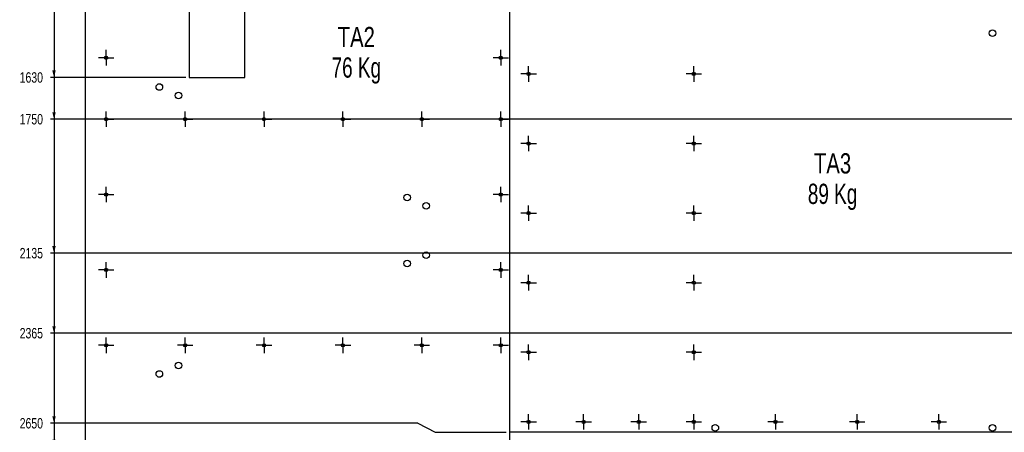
# Model space of a CAD drawing. Header units: millimetres. Extents: x 0 to 841, y 0 to 594.
# Tile 15 of 18: x 410 to 693, y 271 to 390. Entities that reach past the tile are written whole.
import ezdxf

# ---------------------------------------------------------------- set-up
doc = ezdxf.new("R2010")
doc.units = ezdxf.units.MM
doc.linetypes.add('CENTERX2', pattern=[20.32, 12.7, -2.54, 2.54, -2.54])
for name, color, linetype in [('COTES', 1, 'Continuous'), ('NOTES', 6, 'Continuous'), ('TRAIT-MIXTES', 3, 'CENTERX2')]:
    doc.layers.add(name, color=color, linetype=linetype)
doc.layers.add('TRAIT-FORT', color=4, linetype='Continuous', lineweight=25)
doc.styles.add('SLDTEXTSTYLE0', font='TXT', dxfattribs={"width": 0.75})
doc.styles.add('SLDTEXTSTYLE1', font='TXT', dxfattribs={"width": 0.7})
doc.dimstyles.new('SLDDIMSTYLE1', dxfattribs={"dimtxt": 3, "dimasz": 2, "dimexe": 0, "dimexo": 0.0625, "dimgap": 0.75, "dimtad": 0, "dimtih": 1, "dimtoh": 1, "dimdec": 0, "dimlfac": 10, "dimrnd": 1e-09, "dimzin": 12, "dimdsep": 46, "dimtxsty": 'SLDTEXTSTYLE0', "dimsah": 1, "dimcen": 0.09, "dimadec": 0, "dimazin": 3, "dimtfac": 1, "dimtdec": 0, "dimtofl": 0, "dimtmove": 0, "dimatfit": 3, "dimfxl": 1, "dimfrac": 2, "dimtolj": 1, "dimtzin": 12, "dimarcsym": 0})

# ---------------------------------------------------------------- blocks, each defined once
blk = doc.blocks.new('SW_NOTE_1')
at = {"layer": 'NOTES', "color": 0, "char_height": 5.821, "attachment_point": 2}
for s, insert, style in [('TA2', (6.64, 7.5), 'SLDTEXTSTYLE0'), ('76 Kg', (6.65, -1.26), 'SLDTEXTSTYLE1')]:
    blk.add_mtext(s, dxfattribs=dict(at, insert=insert, style=style))
blk = doc.blocks.new('_D_6')
at = {"layer": 'COTES', "color": 1, "transparency": 16777216}
for p, q in [((420.08, 394), (420.08, 373)), ((457.98, 373), (419.08, 373))]:
    blk.add_line(p, q, dxfattribs=at)
blk.add_solid([(420.08, 373), (420.58, 375), (419.58, 375)], dxfattribs=at)
at = {"layer": 'COTES', "color": 1, "transparency": 16777216, "insert": (410.21, 374.48), "char_height": 3, "attachment_point": 1, "style": 'SLDTEXTSTYLE0'}
blk.add_mtext('1630', dxfattribs=at)
blk = doc.blocks.new('_D_7')
at = {"layer": 'COTES', "color": 1, "transparency": 16777216}
for p, q in [((420.08, 373), (420.08, 361)), ((705.08, 361), (419.08, 361))]:
    blk.add_line(p, q, dxfattribs=at)
blk.add_solid([(420.08, 361), (420.58, 363), (419.58, 363)], dxfattribs=at)
at = {"layer": 'COTES', "color": 1, "transparency": 16777216, "insert": (410.21, 362.48), "char_height": 3, "attachment_point": 1, "style": 'SLDTEXTSTYLE0'}
blk.add_mtext('1750', dxfattribs=at)
blk = doc.blocks.new('_D_8')
at = {"layer": 'COTES', "color": 1, "transparency": 16777216}
for p, q in [((420.08, 361), (420.08, 322.5)), ((707.38, 322.5), (419.08, 322.5))]:
    blk.add_line(p, q, dxfattribs=at)
blk.add_solid([(420.08, 322.5), (420.58, 324.5), (419.58, 324.5)], dxfattribs=at)
at = {"layer": 'COTES', "color": 1, "transparency": 16777216, "insert": (410.21, 323.98), "char_height": 3, "attachment_point": 1, "style": 'SLDTEXTSTYLE0'}
blk.add_mtext('2135', dxfattribs=at)
blk = doc.blocks.new('_D_9')
at = {"layer": 'COTES', "color": 1, "transparency": 16777216}
for p, q in [((420.08, 322.5), (420.08, 299.5)), ((707.38, 299.5), (419.08, 299.5))]:
    blk.add_line(p, q, dxfattribs=at)
blk.add_solid([(420.08, 299.5), (420.58, 301.5), (419.58, 301.5)], dxfattribs=at)
at = {"layer": 'COTES', "color": 1, "transparency": 16777216, "insert": (410.21, 300.98), "char_height": 3, "attachment_point": 1, "style": 'SLDTEXTSTYLE0'}
blk.add_mtext('2365', dxfattribs=at)
blk = doc.blocks.new('_D_10')
at = {"layer": 'COTES', "color": 1, "transparency": 16777216}
for p, q in [((420.08, 299.5), (420.08, 273.61)), ((524.68, 273.61), (419.08, 273.61)), ((524.68, 273.61), (529.68, 271)), ((529.68, 271), (550.08, 271))]:
    blk.add_line(p, q, dxfattribs=at)
blk.add_solid([(420.08, 273.61), (420.58, 275.61), (419.58, 275.61)], dxfattribs=at)
at = {"layer": 'COTES', "color": 1, "transparency": 16777216, "insert": (410.21, 275.09), "char_height": 3, "attachment_point": 1, "style": 'SLDTEXTSTYLE0'}
blk.add_mtext('2650', dxfattribs=at)
blk = doc.blocks.new('_D_11')
at = {"layer": 'COTES', "color": 1, "transparency": 16777216}
for p, q in [((420.08, 273.61), (420.08, 266.84)), ((424.08, 266.84), (419.08, 266.84)), ((424.08, 266.84), (429.08, 267.5)), ((429.08, 267.5), (477.08, 267.5))]:
    blk.add_line(p, q, dxfattribs=at)
blk.add_solid([(420.08, 266.84), (420.58, 268.84), (419.58, 268.84)], dxfattribs=at)
at = {"layer": 'COTES', "color": 1, "transparency": 16777216, "insert": (410.21, 268.33), "char_height": 3, "attachment_point": 1, "style": 'SLDTEXTSTYLE0'}
blk.add_mtext('2685', dxfattribs=at)
blk = doc.blocks.new('_D_12')
at = {"layer": 'COTES', "color": 1, "transparency": 16777216}
for p, q in [((420.08, 266.84), (420.08, 258.5)), ((708.28, 258.5), (419.08, 258.5))]:
    blk.add_line(p, q, dxfattribs=at)
blk.add_solid([(420.08, 258.5), (420.58, 260.5), (419.58, 260.5)], dxfattribs=at)
at = {"layer": 'COTES', "color": 1, "transparency": 16777216, "insert": (410.21, 259.98), "char_height": 3, "attachment_point": 1, "style": 'SLDTEXTSTYLE0'}
blk.add_mtext('2775', dxfattribs=at)
blk = doc.blocks.new('_D_13')
at = {"layer": 'COTES', "color": 1, "transparency": 16777216}
for p, q in [((420.08, 258.5), (420.08, 241.53)), ((665.88, 241.53), (419.08, 241.53)), ((665.88, 241.53), (670.88, 233)), ((670.88, 233), (689.08, 233))]:
    blk.add_line(p, q, dxfattribs=at)
blk.add_solid([(420.08, 241.53), (420.58, 243.53), (419.58, 243.53)], dxfattribs=at)
at = {"layer": 'COTES', "color": 1, "transparency": 16777216, "insert": (410.21, 243.01), "char_height": 3, "attachment_point": 1, "style": 'SLDTEXTSTYLE0'}
blk.add_mtext('3030', dxfattribs=at)
blk = doc.blocks.new('_D_14')
at = {"layer": 'COTES', "color": 1, "transparency": 16777216}
for p, q in [((420.08, 241.53), (420.08, 231.25)), ((702.05, 231.25), (707.05, 232.5)), ((707.05, 232.5), (723.53, 232.5)), ((702.05, 231.25), (419.08, 231.25))]:
    blk.add_line(p, q, dxfattribs=at)
blk.add_solid([(420.08, 231.25), (420.58, 233.25), (419.58, 233.25)], dxfattribs=at)
at = {"layer": 'COTES', "color": 1, "transparency": 16777216, "insert": (410.21, 232.73), "char_height": 3, "attachment_point": 1, "style": 'SLDTEXTSTYLE0'}
blk.add_mtext('3035', dxfattribs=at)
blk = doc.blocks.new('_D_15')
at = {"layer": 'COTES', "color": 1, "transparency": 16777216}
for p, q in [((420.08, 231.25), (420.08, 224.43)), ((442.93, 224.43), (447.93, 229.5)), ((447.93, 229.5), (477.08, 229.5)), ((442.93, 224.43), (419.08, 224.43))]:
    blk.add_line(p, q, dxfattribs=at)
blk.add_solid([(420.08, 224.43), (420.58, 226.43), (419.58, 226.43)], dxfattribs=at)
at = {"layer": 'COTES', "color": 1, "transparency": 16777216, "insert": (410.21, 225.91), "char_height": 3, "attachment_point": 1, "style": 'SLDTEXTSTYLE0'}
blk.add_mtext('3065', dxfattribs=at)
blk = doc.blocks.new('_D_16')
at = {"layer": 'COTES', "color": 1, "transparency": 16777216}
for p, q in [((420.08, 224.43), (420.08, 207)), ((428.08, 207), (419.08, 207))]:
    blk.add_line(p, q, dxfattribs=at)
blk.add_solid([(420.08, 207), (420.58, 209), (419.58, 209)], dxfattribs=at)
at = {"layer": 'COTES', "color": 1, "transparency": 16777216, "insert": (410.21, 208.48), "char_height": 3, "attachment_point": 1, "style": 'SLDTEXTSTYLE0'}
blk.add_mtext('3290', dxfattribs=at)
blk = doc.blocks.new('_D_17')
at = {"layer": 'COTES', "color": 1, "transparency": 16777216}
for p, q in [((420.08, 207), (420.08, 195)), ((689.08, 195), (419.08, 195))]:
    blk.add_line(p, q, dxfattribs=at)
blk.add_solid([(420.08, 195), (420.58, 197), (419.58, 197)], dxfattribs=at)
at = {"layer": 'COTES', "color": 1, "transparency": 16777216, "insert": (410.21, 196.48), "char_height": 3, "attachment_point": 1, "style": 'SLDTEXTSTYLE0'}
blk.add_mtext('3410', dxfattribs=at)
blk = doc.blocks.new('_D_18')
at = {"layer": 'COTES', "color": 1, "transparency": 16777216}
for p, q in [((420.08, 195), (420.08, 128)), ((550.08, 128), (419.08, 128))]:
    blk.add_line(p, q, dxfattribs=at)
blk.add_solid([(420.08, 128), (420.58, 130), (419.58, 130)], dxfattribs=at)
at = {"layer": 'COTES', "color": 1, "transparency": 16777216, "insert": (410.21, 129.48), "char_height": 3, "attachment_point": 1, "style": 'SLDTEXTSTYLE0'}
blk.add_mtext('4080', dxfattribs=at)
blk = doc.blocks.new('_D_27')
at = {"layer": 'COTES', "color": 1, "transparency": 16777216}
for p, q in [((704.82, 551), (712.1, 551)), ((712.1, 353.85), (712.1, 552)), ((712.1, 353.85), (708.38, 348.85)), ((708.38, 348.85), (708.38, 323.5))]:
    blk.add_line(p, q, dxfattribs=at)
blk.add_solid([(712.1, 551), (710.1, 551.5), (710.1, 550.5)], dxfattribs=at)
at = {"layer": 'COTES', "color": 1, "transparency": 16777216, "insert": (710.62, 552), "char_height": 3, "attachment_point": 1, "rotation": 90, "style": 'SLDTEXTSTYLE0'}
blk.add_mtext('2793', dxfattribs=at)
blk = doc.blocks.new('_D_29')
at = {"layer": 'COTES', "color": 1, "transparency": 16777216}
for p, q in [((739.08, 551), (744.08, 551)), ((744.08, 323.5), (744.08, 552))]:
    blk.add_line(p, q, dxfattribs=at)
blk.add_solid([(744.08, 551), (742.08, 551.5), (742.08, 550.5)], dxfattribs=at)
at = {"layer": 'COTES', "color": 1, "transparency": 16777216, "insert": (742.59, 552), "char_height": 3, "attachment_point": 1, "rotation": 90, "style": 'SLDTEXTSTYLE0'}
blk.add_mtext('3150', dxfattribs=at)
blk = doc.blocks.new('SW_NOTE_6')
at = {"layer": 'NOTES', "color": 0, "char_height": 5.821, "attachment_point": 2}
for s, insert, style in [('TA3', (6.64, 7.5), 'SLDTEXTSTYLE0'), ('89 Kg', (6.65, -1.26), 'SLDTEXTSTYLE1')]:
    blk.add_mtext(s, dxfattribs=dict(at, insert=insert, style=style))
blk = doc.blocks.new('SW_CENTERMARKSYMBOL_2')
at = {"layer": 'TRAIT-MIXTES', "color": 0}
for p, q in [((-2, 0), (-2.225, 0)), ((0, 0), (-2, 0)), ((0, 2), (0, 2.225)), ((0, 0), (0, 2)), ((0, 0), (0, -2)), ((0, 0), (2, 0)), ((2, 0), (2.225, 0)), ((0, -2), (0, -2.225))]:
    blk.add_line(p, q, dxfattribs=at)
blk = doc.blocks.new('SW_CENTERMARKSYMBOL_3')
at = {"layer": 'TRAIT-MIXTES', "color": 0}
for p, q in [((-2, 0), (-2.225, 0)), ((0, 0), (-2, 0)), ((0, 2), (0, 2.225)), ((0, 0), (0, 2)), ((0, 0), (0, -2)), ((0, 0), (2, 0)), ((2, 0), (2.225, 0)), ((0, -2), (0, -2.225))]:
    blk.add_line(p, q, dxfattribs=at)
blk = doc.blocks.new('SW_CENTERMARKSYMBOL_8')
at = {"layer": 'TRAIT-MIXTES', "color": 0}
for p, q in [((-2, 0), (-2.225, 0)), ((0, 0), (-2, 0)), ((0, 2), (0, 2.225)), ((0, 0), (0, 2)), ((0, 0), (0, -2)), ((0, 0), (2, 0)), ((2, 0), (2.225, 0)), ((0, -2), (0, -2.225))]:
    blk.add_line(p, q, dxfattribs=at)
blk = doc.blocks.new('SW_CENTERMARKSYMBOL_9')
at = {"layer": 'TRAIT-MIXTES', "color": 0}
for p, q in [((-2, 0), (-2.225, 0)), ((0, 0), (-2, 0)), ((0, 2), (0, 2.225)), ((0, 0), (0, 2)), ((0, 0), (0, -2)), ((0, 0), (2, 0)), ((2, 0), (2.225, 0)), ((0, -2), (0, -2.225))]:
    blk.add_line(p, q, dxfattribs=at)
blk = doc.blocks.new('SW_CENTERMARKSYMBOL_10')
at = {"layer": 'TRAIT-MIXTES', "color": 0}
for p, q in [((-2, 0), (-2.225, 0)), ((0, 0), (-2, 0)), ((0, 2), (0, 2.225)), ((0, 0), (0, 2)), ((0, 0), (0, -2)), ((0, 0), (2, 0)), ((2, 0), (2.225, 0)), ((0, -2), (0, -2.225))]:
    blk.add_line(p, q, dxfattribs=at)
blk = doc.blocks.new('SW_CENTERMARKSYMBOL_15')
at = {"layer": 'TRAIT-MIXTES', "color": 0}
for p, q in [((-2, 0), (-2.225, 0)), ((0, 0), (-2, 0)), ((0, 2), (0, 2.225)), ((0, 0), (0, 2)), ((0, 0), (0, -2)), ((0, 0), (2, 0)), ((2, 0), (2.225, 0)), ((0, -2), (0, -2.225))]:
    blk.add_line(p, q, dxfattribs=at)
blk = doc.blocks.new('SW_CENTERMARKSYMBOL_16')
at = {"layer": 'TRAIT-MIXTES', "color": 0}
for p, q in [((-2, 0), (-2.225, 0)), ((0, 0), (-2, 0)), ((0, 2), (0, 2.225)), ((0, 0), (0, 2)), ((0, 0), (0, -2)), ((0, 0), (2, 0)), ((2, 0), (2.225, 0)), ((0, -2), (0, -2.225))]:
    blk.add_line(p, q, dxfattribs=at)
blk = doc.blocks.new('SW_CENTERMARKSYMBOL_17')
at = {"layer": 'TRAIT-MIXTES', "color": 0}
for p, q in [((-2, 0), (-2.225, 0)), ((0, 0), (-2, 0)), ((0, 2), (0, 2.225)), ((0, 0), (0, 2)), ((0, 0), (0, -2)), ((0, 0), (2, 0)), ((2, 0), (2.225, 0)), ((0, -2), (0, -2.225))]:
    blk.add_line(p, q, dxfattribs=at)
blk = doc.blocks.new('SW_CENTERMARKSYMBOL_18')
at = {"layer": 'TRAIT-MIXTES', "color": 0}
for p, q in [((-2, 0), (-2.225, 0)), ((0, 0), (-2, 0)), ((0, 2), (0, 2.225)), ((0, 0), (0, 2)), ((0, 0), (0, -2)), ((0, 0), (2, 0)), ((2, 0), (2.225, 0)), ((0, -2), (0, -2.225))]:
    blk.add_line(p, q, dxfattribs=at)
blk = doc.blocks.new('SW_CENTERMARKSYMBOL_19')
at = {"layer": 'TRAIT-MIXTES', "color": 0}
for p, q in [((-2, 0), (-2.225, 0)), ((0, 0), (-2, 0)), ((0, 2), (0, 2.225)), ((0, 0), (0, 2)), ((0, 0), (0, -2)), ((0, 0), (2, 0)), ((2, 0), (2.225, 0)), ((0, -2), (0, -2.225))]:
    blk.add_line(p, q, dxfattribs=at)
blk = doc.blocks.new('SW_CENTERMARKSYMBOL_20')
at = {"layer": 'TRAIT-MIXTES', "color": 0}
for p, q in [((-2, 0), (-2.225, 0)), ((0, 0), (-2, 0)), ((0, 2), (0, 2.225)), ((0, 0), (0, 2)), ((0, 0), (0, -2)), ((0, 0), (2, 0)), ((2, 0), (2.225, 0)), ((0, -2), (0, -2.225))]:
    blk.add_line(p, q, dxfattribs=at)
blk = doc.blocks.new('SW_CENTERMARKSYMBOL_21')
at = {"layer": 'TRAIT-MIXTES', "color": 0}
for p, q in [((-2, 0), (-2.225, 0)), ((0, 0), (-2, 0)), ((0, 2), (0, 2.225)), ((0, 0), (0, 2)), ((0, 0), (0, -2)), ((0, 0), (2, 0)), ((2, 0), (2.225, 0)), ((0, -2), (0, -2.225))]:
    blk.add_line(p, q, dxfattribs=at)
blk = doc.blocks.new('SW_CENTERMARKSYMBOL_22')
at = {"layer": 'TRAIT-MIXTES', "color": 0}
for p, q in [((-2, 0), (-2.225, 0)), ((0, 0), (-2, 0)), ((0, 2), (0, 2.225)), ((0, 0), (0, 2)), ((0, 0), (0, -2)), ((0, 0), (2, 0)), ((2, 0), (2.225, 0)), ((0, -2), (0, -2.225))]:
    blk.add_line(p, q, dxfattribs=at)
blk = doc.blocks.new('SW_CENTERMARKSYMBOL_23')
at = {"layer": 'TRAIT-MIXTES', "color": 0}
for p, q in [((-2, 0), (-2.225, 0)), ((0, 0), (-2, 0)), ((0, 2), (0, 2.225)), ((0, 0), (0, 2)), ((0, 0), (0, -2)), ((0, 0), (2, 0)), ((2, 0), (2.225, 0)), ((0, -2), (0, -2.225))]:
    blk.add_line(p, q, dxfattribs=at)
blk = doc.blocks.new('SW_CENTERMARKSYMBOL_24')
at = {"layer": 'TRAIT-MIXTES', "color": 0}
for p, q in [((-2, 0), (-2.225, 0)), ((0, 0), (-2, 0)), ((0, 2), (0, 2.225)), ((0, 0), (0, 2)), ((0, 0), (0, -2)), ((0, 0), (2, 0)), ((2, 0), (2.225, 0)), ((0, -2), (0, -2.225))]:
    blk.add_line(p, q, dxfattribs=at)
blk = doc.blocks.new('SW_CENTERMARKSYMBOL_25')
at = {"layer": 'TRAIT-MIXTES', "color": 0}
for p, q in [((-2, 0), (-2.225, 0)), ((0, 0), (-2, 0)), ((0, 2), (0, 2.225)), ((0, 0), (0, 2)), ((0, 0), (0, -2)), ((0, 0), (2, 0)), ((2, 0), (2.225, 0)), ((0, -2), (0, -2.225))]:
    blk.add_line(p, q, dxfattribs=at)
blk = doc.blocks.new('SW_CENTERMARKSYMBOL_26')
at = {"layer": 'TRAIT-MIXTES', "color": 0}
for p, q in [((-2, 0), (-2.225, 0)), ((0, 0), (-2, 0)), ((0, 2), (0, 2.225)), ((0, 0), (0, 2)), ((0, 0), (0, -2)), ((0, 0), (2, 0)), ((2, 0), (2.225, 0)), ((0, -2), (0, -2.225))]:
    blk.add_line(p, q, dxfattribs=at)
blk = doc.blocks.new('SW_CENTERMARKSYMBOL_46')
at = {"layer": 'TRAIT-MIXTES', "color": 0}
for p, q in [((-2, 0), (-2.225, 0)), ((0, 0), (-2, 0)), ((0, 2), (0, 2.225)), ((0, 0), (0, 2)), ((0, 0), (0, -2)), ((0, 0), (2, 0)), ((2, 0), (2.225, 0)), ((0, -2), (0, -2.225))]:
    blk.add_line(p, q, dxfattribs=at)
blk = doc.blocks.new('SW_CENTERMARKSYMBOL_48')
at = {"layer": 'TRAIT-MIXTES', "color": 0}
for p, q in [((-2, 0), (-2.225, 0)), ((0, 0), (-2, 0)), ((0, 2), (0, 2.225)), ((0, 0), (0, 2)), ((0, 0), (0, -2)), ((0, 0), (2, 0)), ((2, 0), (2.225, 0)), ((0, -2), (0, -2.225))]:
    blk.add_line(p, q, dxfattribs=at)
blk = doc.blocks.new('SW_CENTERMARKSYMBOL_49')
at = {"layer": 'TRAIT-MIXTES', "color": 0}
for p, q in [((-2, 0), (-2.225, 0)), ((0, 0), (-2, 0)), ((0, 2), (0, 2.225)), ((0, 0), (0, 2)), ((0, 0), (0, -2)), ((0, 0), (2, 0)), ((2, 0), (2.225, 0)), ((0, -2), (0, -2.225))]:
    blk.add_line(p, q, dxfattribs=at)
blk = doc.blocks.new('SW_CENTERMARKSYMBOL_50')
at = {"layer": 'TRAIT-MIXTES', "color": 0}
for p, q in [((-2, 0), (-2.225, 0)), ((0, 0), (-2, 0)), ((0, 2), (0, 2.225)), ((0, 0), (0, 2)), ((0, 0), (0, -2)), ((0, 0), (2, 0)), ((2, 0), (2.225, 0)), ((0, -2), (0, -2.225))]:
    blk.add_line(p, q, dxfattribs=at)
blk = doc.blocks.new('SW_CENTERMARKSYMBOL_51')
at = {"layer": 'TRAIT-MIXTES', "color": 0}
for p, q in [((-2, 0), (-2.225, 0)), ((0, 0), (-2, 0)), ((0, 2), (0, 2.225)), ((0, 0), (0, 2)), ((0, 0), (0, -2)), ((0, 0), (2, 0)), ((2, 0), (2.225, 0)), ((0, -2), (0, -2.225))]:
    blk.add_line(p, q, dxfattribs=at)
blk = doc.blocks.new('SW_CENTERMARKSYMBOL_52')
at = {"layer": 'TRAIT-MIXTES', "color": 0}
for p, q in [((-2, 0), (-2.225, 0)), ((0, 0), (-2, 0)), ((0, 2), (0, 2.225)), ((0, 0), (0, 2)), ((0, 0), (0, -2)), ((0, 0), (2, 0)), ((2, 0), (2.225, 0)), ((0, -2), (0, -2.225))]:
    blk.add_line(p, q, dxfattribs=at)
blk = doc.blocks.new('SW_CENTERMARKSYMBOL_53')
at = {"layer": 'TRAIT-MIXTES', "color": 0}
for p, q in [((-2, 0), (-2.225, 0)), ((0, 0), (-2, 0)), ((0, 2), (0, 2.225)), ((0, 0), (0, 2)), ((0, 0), (0, -2)), ((0, 0), (2, 0)), ((2, 0), (2.225, 0)), ((0, -2), (0, -2.225))]:
    blk.add_line(p, q, dxfattribs=at)
blk = doc.blocks.new('SW_CENTERMARKSYMBOL_54')
at = {"layer": 'TRAIT-MIXTES', "color": 0}
for p, q in [((-2, 0), (-2.225, 0)), ((0, 0), (-2, 0)), ((0, 2), (0, 2.225)), ((0, 0), (0, 2)), ((0, 0), (0, -2)), ((0, 0), (2, 0)), ((2, 0), (2.225, 0)), ((0, -2), (0, -2.225))]:
    blk.add_line(p, q, dxfattribs=at)
blk = doc.blocks.new('SW_CENTERMARKSYMBOL_55')
at = {"layer": 'TRAIT-MIXTES', "color": 0}
for p, q in [((-2, 0), (-2.225, 0)), ((0, 0), (-2, 0)), ((0, 2), (0, 2.225)), ((0, 0), (0, 2)), ((0, 0), (0, -2)), ((0, 0), (2, 0)), ((2, 0), (2.225, 0)), ((0, -2), (0, -2.225))]:
    blk.add_line(p, q, dxfattribs=at)
blk = doc.blocks.new('SW_CENTERMARKSYMBOL_56')
at = {"layer": 'TRAIT-MIXTES', "color": 0}
for p, q in [((-2, 0), (-2.225, 0)), ((0, 0), (-2, 0)), ((0, 2), (0, 2.225)), ((0, 0), (0, 2)), ((0, 0), (0, -2)), ((0, 0), (2, 0)), ((2, 0), (2.225, 0)), ((0, -2), (0, -2.225))]:
    blk.add_line(p, q, dxfattribs=at)
blk = doc.blocks.new('SW_CENTERMARKSYMBOL_57')
at = {"layer": 'TRAIT-MIXTES', "color": 0}
for p, q in [((-2, 0), (-2.225, 0)), ((0, 0), (-2, 0)), ((0, 2), (0, 2.225)), ((0, 0), (0, 2)), ((0, 0), (0, -2)), ((0, 0), (2, 0)), ((2, 0), (2.225, 0)), ((0, -2), (0, -2.225))]:
    blk.add_line(p, q, dxfattribs=at)
blk = doc.blocks.new('SW_CENTERMARKSYMBOL_58')
at = {"layer": 'TRAIT-MIXTES', "color": 0}
for p, q in [((-2, 0), (-2.225, 0)), ((0, 0), (-2, 0)), ((0, 2), (0, 2.225)), ((0, 0), (0, 2)), ((0, 0), (0, -2)), ((0, 0), (2, 0)), ((2, 0), (2.225, 0)), ((0, -2), (0, -2.225))]:
    blk.add_line(p, q, dxfattribs=at)
blk = doc.blocks.new('SW_CENTERMARKSYMBOL_59')
at = {"layer": 'TRAIT-MIXTES', "color": 0}
for p, q in [((-2, 0), (-2.225, 0)), ((0, 0), (-2, 0)), ((0, 2), (0, 2.225)), ((0, 0), (0, 2)), ((0, 0), (0, -2)), ((0, 0), (2, 0)), ((2, 0), (2.225, 0)), ((0, -2), (0, -2.225))]:
    blk.add_line(p, q, dxfattribs=at)
blk = doc.blocks.new('SW_CENTERMARKSYMBOL_70')
at = {"layer": 'TRAIT-MIXTES', "color": 0}
for p, q in [((-2, 0), (-2.225, 0)), ((0, 0), (-2, 0)), ((0, 2), (0, 2.225)), ((0, 0), (0, 2)), ((0, 0), (0, -2)), ((0, 0), (2, 0)), ((2, 0), (2.225, 0)), ((0, -2), (0, -2.225))]:
    blk.add_line(p, q, dxfattribs=at)
blk = doc.blocks.new('SW_CENTERMARKSYMBOL_71')
at = {"layer": 'TRAIT-MIXTES', "color": 0}
for p, q in [((-2, 0), (-2.225, 0)), ((0, 0), (-2, 0)), ((0, 2), (0, 2.225)), ((0, 0), (0, 2)), ((0, 0), (0, -2)), ((0, 0), (2, 0)), ((2, 0), (2.225, 0)), ((0, -2), (0, -2.225))]:
    blk.add_line(p, q, dxfattribs=at)
blk = doc.blocks.new('SW_CENTERMARKSYMBOL_72')
at = {"layer": 'TRAIT-MIXTES', "color": 0}
for p, q in [((-2, 0), (-2.225, 0)), ((0, 0), (-2, 0)), ((0, 2), (0, 2.225)), ((0, 0), (0, 2)), ((0, 0), (0, -2)), ((0, 0), (2, 0)), ((2, 0), (2.225, 0)), ((0, -2), (0, -2.225))]:
    blk.add_line(p, q, dxfattribs=at)
blk = doc.blocks.new('SW_CENTERMARKSYMBOL_73')
at = {"layer": 'TRAIT-MIXTES', "color": 0}
for p, q in [((-2, 0), (-2.225, 0)), ((0, 0), (-2, 0)), ((0, 2), (0, 2.225)), ((0, 0), (0, 2)), ((0, 0), (0, -2)), ((0, 0), (2, 0)), ((2, 0), (2.225, 0)), ((0, -2), (0, -2.225))]:
    blk.add_line(p, q, dxfattribs=at)
blk = doc.blocks.new('SW_CENTERMARKSYMBOL_74')
at = {"layer": 'TRAIT-MIXTES', "color": 0}
for p, q in [((-2, 0), (-2.225, 0)), ((0, 0), (-2, 0)), ((0, 2), (0, 2.225)), ((0, 0), (0, 2)), ((0, 0), (0, -2)), ((0, 0), (2, 0)), ((2, 0), (2.225, 0)), ((0, -2), (0, -2.225))]:
    blk.add_line(p, q, dxfattribs=at)

msp = doc.modelspace()

# ---------------------------------------------------------------- linework, layer by layer
at = {"layer": 'TRAIT-FORT', "color": 4, "linetype": 'Continuous', "lineweight": 25}
for p, q in [((429.07626, 420.999), (429.07626, 206.999)), ((458.97624, 408.99873), (458.97624, 372.99873)), ((474.97624, 372.99873), (474.97624, 408.99873)), ((551.07626, 405.43083), (551.07626, 252.56663)), ((551.07726, 405.42988), (551.07726, 270.999)), ((458.97624, 372.99873), (474.97624, 372.99873)), ((755.07626, 270.999), (551.07726, 270.999))]:
    msp.add_line(p, q, dxfattribs=at)
for centre, radius in [((689.97624, 385.69873), 0.95), ((435.07626, 378.66566), 0.47), ((435.07626, 378.66566), 0.225), ((548.57626, 378.66566), 0.47), ((548.57626, 378.66566), 0.225), ((556.57626, 373.99871), 0.47), ((556.57626, 373.99871), 0.225), ((604.07626, 373.99871), 0.47), ((604.07626, 373.99871), 0.225), ((450.37784, 370.24046), 0.95), ((455.85912, 367.80004), 0.95), ((435.07626, 360.999), 0.47), ((435.07626, 360.999), 0.225), ((457.77626, 360.999), 0.47), ((457.77626, 360.999), 0.225), ((480.47626, 360.999), 0.47), ((480.47626, 360.999), 0.225), ((503.17626, 360.999), 0.47), ((503.17626, 360.999), 0.225), ((525.87626, 360.999), 0.47), ((525.87626, 360.999), 0.225), ((548.57626, 360.999), 0.47), ((548.57626, 360.999), 0.225), ((556.57626, 353.99857), 0.47), ((556.57626, 353.99857), 0.225), ((604.07626, 353.99857), 0.47), ((604.07626, 353.99857), 0.225), ((435.07626, 339.33233), 0.47), ((435.07626, 339.33233), 0.225), ((521.63439, 338.515), 0.95), ((527.11566, 336.07458), 0.95), ((548.57626, 339.33233), 0.47), ((548.57626, 339.33233), 0.225), ((556.57626, 333.99843), 0.47), ((556.57626, 333.99843), 0.225), ((604.07626, 333.99843), 0.47), ((604.07626, 333.99843), 0.225), ((527.11566, 321.92288), 0.95), ((521.63439, 319.48246), 0.95), ((435.07626, 317.66566), 0.47), ((435.07626, 317.66566), 0.225), ((548.57626, 317.66566), 0.47), ((548.57626, 317.66566), 0.225), ((556.57626, 313.99828), 0.47), ((604.07626, 313.99828), 0.47), ((556.57626, 313.99828), 0.225), ((604.07626, 313.99828), 0.225), ((435.07626, 295.999), 0.47), ((435.07626, 295.999), 0.225), ((457.77626, 295.999), 0.47), ((457.77626, 295.999), 0.225), ((480.47626, 295.999), 0.47), ((480.47626, 295.999), 0.225), ((503.17626, 295.999), 0.47), ((503.17626, 295.999), 0.225), ((525.87626, 295.999), 0.47), ((525.87626, 295.999), 0.225), ((548.57626, 295.999), 0.47), ((548.57626, 295.999), 0.225), ((556.57626, 293.99814), 0.47), ((556.57626, 293.99814), 0.225), ((604.07626, 293.99814), 0.47), ((604.07626, 293.99814), 0.225), ((455.85912, 290.19742), 0.95), ((450.37784, 287.757), 0.95), ((556.57626, 273.998), 0.47), ((556.57626, 273.998), 0.225), ((572.4096, 273.998), 0.47), ((572.4096, 273.998), 0.225), ((588.24293, 273.998), 0.47), ((588.24293, 273.998), 0.225), ((604.07626, 273.998), 0.47), ((604.07626, 273.998), 0.225), ((610.27624, 272.29873), 0.95), ((627.57626, 273.998), 0.47), ((627.57626, 273.998), 0.225), ((651.07626, 273.998), 0.47), ((651.07626, 273.998), 0.225), ((674.57626, 273.998), 0.47), ((674.57626, 273.998), 0.225), ((689.97624, 272.29873), 0.95)]:
    msp.add_circle(centre, radius, dxfattribs=at)

# ---------------------------------------------------------------- block references
at = {"layer": 'NOTES', "color": 211}
for name, p in [('SW_NOTE_1', (500.37612, 380.01724)), ('SW_NOTE_6', (637.34971, 343.70514))]:
    msp.add_blockref(name, p, dxfattribs=at)
at = {"layer": 'TRAIT-MIXTES', "color": 3}
for name, p in [('SW_CENTERMARKSYMBOL_46', (435.07626, 378.66566)), ('SW_CENTERMARKSYMBOL_74', (548.57626, 378.66566)), ('SW_CENTERMARKSYMBOL_15', (556.57626, 373.99871)), ('SW_CENTERMARKSYMBOL_10', (604.07626, 373.99871)), ('SW_CENTERMARKSYMBOL_54', (435.07626, 360.999)), ('SW_CENTERMARKSYMBOL_51', (457.77626, 360.999)), ('SW_CENTERMARKSYMBOL_50', (480.47626, 360.999)), ('SW_CENTERMARKSYMBOL_49', (503.17626, 360.999)), ('SW_CENTERMARKSYMBOL_48', (525.87626, 360.999)), ('SW_CENTERMARKSYMBOL_73', (548.57626, 360.999)), ('SW_CENTERMARKSYMBOL_16', (556.57626, 353.99857)), ('SW_CENTERMARKSYMBOL_9', (604.07626, 353.99857)), ('SW_CENTERMARKSYMBOL_53', (435.07626, 339.33233)), ('SW_CENTERMARKSYMBOL_72', (548.57626, 339.33233)), ('SW_CENTERMARKSYMBOL_17', (556.57626, 333.99843)), ('SW_CENTERMARKSYMBOL_8', (604.07626, 333.99843)), ('SW_CENTERMARKSYMBOL_52', (435.07626, 317.66566)), ('SW_CENTERMARKSYMBOL_71', (548.57626, 317.66566)), ('SW_CENTERMARKSYMBOL_18', (556.57626, 313.99828)), ('SW_CENTERMARKSYMBOL_3', (604.07626, 313.99828)), ('SW_CENTERMARKSYMBOL_59', (435.07626, 295.999)), ('SW_CENTERMARKSYMBOL_58', (457.77626, 295.999)), ('SW_CENTERMARKSYMBOL_57', (480.47626, 295.999)), ('SW_CENTERMARKSYMBOL_56', (503.17626, 295.999)), ('SW_CENTERMARKSYMBOL_55', (525.87626, 295.999)), ('SW_CENTERMARKSYMBOL_70', (548.57626, 295.999)), ('SW_CENTERMARKSYMBOL_19', (556.57626, 293.99814)), ('SW_CENTERMARKSYMBOL_2', (604.07626, 293.99814)), ('SW_CENTERMARKSYMBOL_20', (556.57626, 273.998)), ('SW_CENTERMARKSYMBOL_21', (572.4096, 273.998)), ('SW_CENTERMARKSYMBOL_22', (588.24293, 273.998)), ('SW_CENTERMARKSYMBOL_23', (604.07626, 273.998)), ('SW_CENTERMARKSYMBOL_24', (627.57626, 273.998)), ('SW_CENTERMARKSYMBOL_25', (651.07626, 273.998)), ('SW_CENTERMARKSYMBOL_26', (674.57626, 273.998))]:
    msp.add_blockref(name, p, dxfattribs=at)

# ---------------------------------------------------------------- dimensions: what is measured, and where the dimension line sits
at = {"layer": 'COTES', "color": 1}
for feature_location, offset, dtype, origin, picture, middle in [((708.37626, 322.499), (3.72495, 229.5), 1, (429.07626, 420.999), '_D_27', (712.10121, 556.43233)), ((744.07626, 322.499), (0, 229.5), 1, (429.07626, 420.999), '_D_29', (744.07626, 556.43233)), ((458.97624, 372.99873), (-39.89997, 0), 0, (456.07626, 535.999), '_D_6', (414.64293, 372.99873)), ((706.07626, 360.999), (-287, 0), 0, (456.07626, 535.999), '_D_7', (414.64293, 360.999)), ((708.37626, 322.499), (-289.3, 0), 0, (456.07626, 535.999), '_D_8', (414.64293, 322.499)), ((708.37626, 299.499), (-289.3, 0), 0, (456.07626, 535.999), '_D_9', (414.64293, 299.499)), ((551.07726, 270.998), (-132.001, 2.60905), 0, (456.07626, 535.999), '_D_10', (414.64293, 273.60704)), ((478.07624, 267.499), (-58.99997, -0.65556), 0, (456.07626, 535.999), '_D_11', (414.64293, 266.84343)), ((709.27623, 258.499), (-290.19997, 0), 0, (456.07626, 535.999), '_D_12', (414.64293, 258.499)), ((690.07623, 232.999), (-270.99997, 8.52634), 0, (456.07626, 535.999), '_D_13', (414.64293, 241.52533)), ((724.53362, 232.499), (-305.45736, -1.25), 0, (456.07626, 535.999), '_D_14', (414.64293, 231.249)), ((478.07624, 229.499), (-58.99997, -5.07081), 0, (456.07626, 535.999), '_D_15', (414.64293, 224.42818)), ((429.07626, 206.999), (-10, 0), 0, (456.07626, 535.999), '_D_16', (414.64293, 206.999)), ((690.07623, 194.999), (-270.99997, 0), 0, (456.07626, 535.999), '_D_17', (414.64293, 194.999)), ((551.07626, 127.999), (-132, 0), 0, (456.07626, 535.999), '_D_18', (414.64293, 127.999))]:
    dim = msp.add_ordinate_dim(feature_location=feature_location, offset=offset, dtype=dtype, origin=origin, dimstyle='SLDDIMSTYLE1', dxfattribs=at)
    dim.commit()
    dim.dimension.update_dxf_attribs({"geometry": picture, "text_midpoint": middle})

doc.saveas('drawing.dxf')
